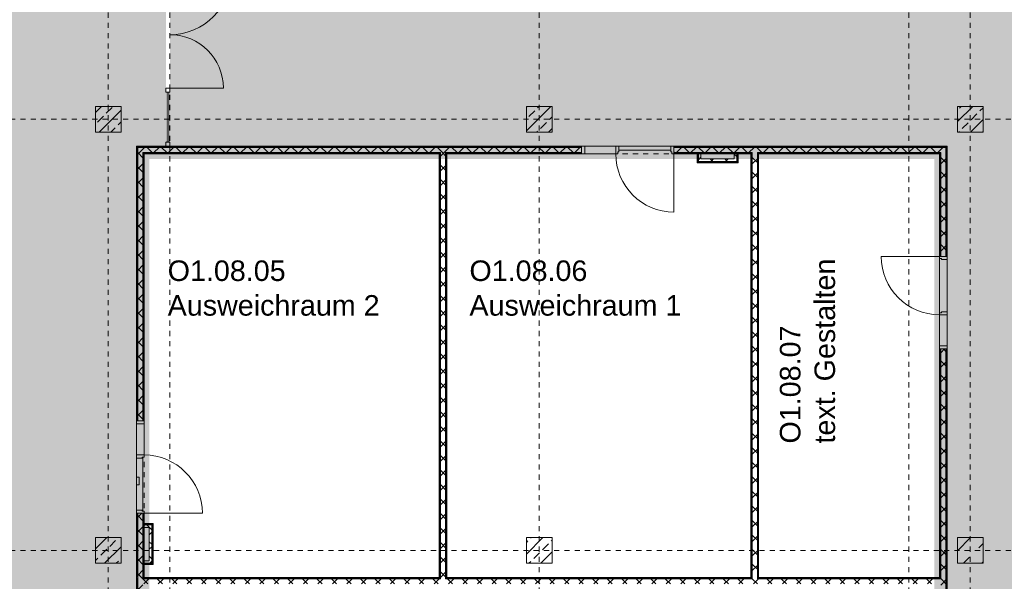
# Model space of a CAD drawing. Header units: metres. Extents: x -52 to 123, y -78 to 33.
# Tile 63 of 114: x 51 to 71, y -25 to -14. Entities that reach past the tile are written whole.
import ezdxf

# ---------------------------------------------------------------- set-up
doc = ezdxf.new("R2010")
doc.units = ezdxf.units.M
doc.linetypes.add('Rasterlinie', pattern=[0.019, 0.01, -0.003, 0.003, -0.003])
doc.linetypes.add('Über Schnittebene 1', pattern=[0.001, 0, -0.001])
for name, color, linetype, lineweight in [('A_Detailelemente', 7, 'Continuous', 9), ('A_Fassadenelemente', 7, 'Continuous', 9), ('A_Fassadenpfosten', 7, 'Continuous', 9), ('A_Geschossdecken', 7, 'Continuous', 9), ('A_Raster', 7, 'Continuous', 9), ('A_Räume_Beschriftung', 7, 'Continuous', 9), ('A_Tragwerksstützen', 7, 'Continuous', 9), ('A_Tragwerksstützen_Stahlbeton', 7, 'Continuous', 9), ('A_Türen', 7, 'Continuous', 9), ('A_Türen_Rahmen', 7, 'Continuous', 9), ('A_Wände', 7, 'Continuous', 9), ('A_Wände_Schraffur', 7, 'Continuous', 18)]:
    doc.layers.add(name, color=color, linetype=linetype, lineweight=lineweight)
doc.styles.add('Arial_B', font='txt', dxfattribs={"height": 0.4})
pattern_1 = [(45, (1.421, 2.104), (-0.2283955, 0.2283955), []), (45, (1.649, 2.104), (-0.2283955, 0.2283955), [0.161, -0.081])]
pattern_2 = [(45, (1.421, 2.104), (-0.14142136, 0.14142136), []), (135, (1.421, 2.104), (-0.14142136, -0.14142136), [])]

# ---------------------------------------------------------------- blocks, each defined once
blk = doc.blocks.new('STB Stütze - rechteckig - STB 50 x 50-V11-BS_Übersicht_O1_BRANDSCHUTZ')
at = {"layer": 'A_Tragwerksstützen'}
h = blk.add_hatch(dxfattribs=at)
h.set_pattern_fill('FP_17', color=256, style=0, pattern_type=2)
h.set_pattern_definition([(45, (-51.735, 26.401), (-0.2283955, 0.2283955), []), (45, (-51.507, 26.401), (-0.2283955, 0.2283955), [0.161, -0.081])])
h.paths.add_polyline_path([(0.25, -0.25), (0.25, 0.25), (-0.25, 0.25), (-0.25, -0.25)], flags=0)
at = {"layer": 'A_Tragwerksstützen_Stahlbeton', "lineweight": 18}
for p, q in [((0.25, 0.25), (-0.25, 0.25)), ((-0.25, 0.25), (-0.25, -0.25)), ((0.25, -0.25), (0.25, 0.25)), ((-0.25, -0.25), (0.25, -0.25))]:
    blk.add_line(p, q, dxfattribs=at)
blk = doc.blocks.new('STB Stütze - rechteckig - STB 50 x 50-V12-BS_Übersicht_O1_BRANDSCHUTZ')
at = {"layer": 'A_Tragwerksstützen'}
h = blk.add_hatch(dxfattribs=at)
h.set_pattern_fill('FP_18', color=256, style=0, pattern_type=2)
h.set_pattern_definition([(45, (-51.735, 18.001), (-0.2283955, 0.2283955), []), (45, (-51.507, 18.001), (-0.2283955, 0.2283955), [0.161, -0.081])])
h.paths.add_polyline_path([(0.25, -0.25), (0.25, 0.25), (-0.25, 0.25), (-0.25, -0.25)], flags=0)
at = {"layer": 'A_Tragwerksstützen_Stahlbeton', "lineweight": 18}
for p, q in [((0.25, 0.25), (-0.25, 0.25)), ((-0.25, 0.25), (-0.25, -0.25)), ((0.25, -0.25), (0.25, 0.25)), ((-0.25, -0.25), (0.25, -0.25))]:
    blk.add_line(p, q, dxfattribs=at)
blk = doc.blocks.new('STB Stütze - rechteckig - STB 50 x 50-V13-BS_Übersicht_O1_BRANDSCHUTZ')
at = {"layer": 'A_Tragwerksstützen'}
h = blk.add_hatch(dxfattribs=at)
h.set_pattern_fill('FP_19', color=256, style=0, pattern_type=2)
h.set_pattern_definition([(45, (-60.135, 26.401), (-0.2283955, 0.2283955), []), (45, (-59.907, 26.401), (-0.2283955, 0.2283955), [0.161, -0.081])])
h.paths.add_polyline_path([(0.25, -0.25), (0.25, 0.25), (-0.25, 0.25), (-0.25, -0.25), (-0.033, -0.25)], flags=0)
at = {"layer": 'A_Tragwerksstützen_Stahlbeton', "lineweight": 18}
for p, q in [((0.25, 0.25), (-0.25, 0.25)), ((-0.25, 0.25), (-0.25, -0.25)), ((0.25, -0.25), (0.25, 0.25)), ((-0.25, -0.25), (0.25, -0.25))]:
    blk.add_line(p, q, dxfattribs=at)
blk = doc.blocks.new('Fertigbeton-rechteckige Stütze mit Konsole - 500 x 500 - 1 Konsole_Ost-1087577-BS_Übersicht_O1_BRANDSCHUTZ')
at = {"layer": 'A_Tragwerksstützen'}
h = blk.add_hatch(dxfattribs=at)
h.set_pattern_fill('FP_38', color=256, style=0, pattern_type=2)
h.set_pattern_definition([(225, (68.535, -26.401), (0.3592102, -0.3592102), []), (225, (68.176, -26.401), (0.3592102, -0.3592102), [0.254, -0.254])])
h.paths.add_polyline_path([(-0.084, 0.25), (-0.25, 0.25), (-0.25, -0.25), (0.25, -0.25), (0.25, 0.25), (-0.036, 0.25)], flags=0)
at = {"layer": 'A_Tragwerksstützen', "lineweight": 18}
for p, q in [((0.25, 0.25), (-0.25, 0.25)), ((-0.25, 0.25), (-0.25, -0.25)), ((0.25, -0.25), (0.25, 0.25)), ((-0.25, -0.25), (0.25, -0.25))]:
    blk.add_line(p, q, dxfattribs=at)
blk = doc.blocks.new('GSH_Tuer_I_1flg_SZ_OL_SL - 1800_1135x3200_2135_Voll-4240665-BS_Übersicht_O1_BRANDSCHUTZ')
at = {"layer": 'A_Türen'}
for p, q in [((0.9, 1.224), (0.9, 0.089)), ((-0.235, 0.089), (-0.9, 0.089))]:
    blk.add_line(p, q, dxfattribs=at)
at = {"layer": 'A_Türen', "linetype": 'Über Schnittebene 1'}
for p, q in [((-0.9, 0.089), (0.9, 0.089)), ((0.9, -0.061), (-0.9, -0.061))]:
    blk.add_line(p, q, dxfattribs=at)
at = {"layer": 'A_Türen'}
blk.add_arc((0.9, 0.089), 1.135, 90, 180, dxfattribs=at)
at = {"layer": 'A_Türen_Rahmen'}
for p, q in [((-0.84, 0.089), (-0.9, 0.089)), ((-0.84, -0.061), (-0.84, 0.089)), ((-0.235, 0.089), (-0.84, 0.089)), ((-0.195, 0.089), (-0.235, 0.089)), ((-0.235, 0.089), (-0.235, -0.061)), ((-0.195, 0.049), (-0.195, 0.089)), ((-0.175, 0.049), (-0.195, 0.049)), ((-0.175, -0.061), (-0.175, 0.049)), ((0.86, 0.049), (0.84, 0.049)), ((0.84, 0.049), (0.84, -0.061)), ((0.9, 0.089), (0.86, 0.089)), ((0.86, 0.089), (0.86, 0.049)), ((-0.9, -0.061), (-0.84, -0.061)), ((-0.84, -0.061), (-0.235, -0.061)), ((-0.235, -0.061), (-0.175, -0.061)), ((0.84, -0.061), (0.9, -0.061))]:
    blk.add_line(p, q, dxfattribs=at)
blk = doc.blocks.new('GSH_Tuer_I_1flg_SZ_OL_SL - 1800_1135x3200_2135_Voll-4240666-BS_Übersicht_O1_BRANDSCHUTZ')
at = {"layer": 'A_Türen'}
for p, q in [((0.9, 1.224), (0.9, 0.089)), ((-0.235, 0.089), (-0.9, 0.089))]:
    blk.add_line(p, q, dxfattribs=at)
at = {"layer": 'A_Türen', "linetype": 'Über Schnittebene 1'}
for p, q in [((-0.9, 0.089), (0.9, 0.089)), ((0.9, -0.061), (-0.9, -0.061))]:
    blk.add_line(p, q, dxfattribs=at)
at = {"layer": 'A_Türen'}
blk.add_arc((0.9, 0.089), 1.135, 90, 180, dxfattribs=at)
at = {"layer": 'A_Türen_Rahmen'}
for p, q in [((-0.84, 0.089), (-0.9, 0.089)), ((-0.84, -0.061), (-0.84, 0.089)), ((-0.235, 0.089), (-0.84, 0.089)), ((-0.195, 0.089), (-0.235, 0.089)), ((-0.235, 0.089), (-0.235, -0.061)), ((-0.195, 0.049), (-0.195, 0.089)), ((-0.175, 0.049), (-0.195, 0.049)), ((-0.175, -0.061), (-0.175, 0.049)), ((0.86, 0.049), (0.84, 0.049)), ((0.84, 0.049), (0.84, -0.061)), ((0.9, 0.089), (0.86, 0.089)), ((0.86, 0.089), (0.86, 0.049)), ((-0.9, -0.061), (-0.84, -0.061)), ((-0.84, -0.061), (-0.235, -0.061)), ((-0.235, -0.061), (-0.175, -0.061)), ((0.84, -0.061), (0.9, -0.061))]:
    blk.add_line(p, q, dxfattribs=at)
blk = doc.blocks.new('GSH_Tuer_I_1flg_SZ_OL_SL - 1800_1135x3200_2135_Voll-4240667-BS_Übersicht_O1_BRANDSCHUTZ')
at = {"layer": 'A_Türen', "linetype": 'Über Schnittebene 1'}
for p, q in [((0.9, 0.061), (-0.9, 0.061)), ((-0.9, -0.089), (0.9, -0.089))]:
    blk.add_line(p, q, dxfattribs=at)
at = {"layer": 'A_Türen'}
for p, q in [((-0.235, -0.089), (-0.9, -0.089)), ((0.9, -1.224), (0.9, -0.089))]:
    blk.add_line(p, q, dxfattribs=at)
blk.add_arc((0.9, -0.089), 1.135, 180, 270, dxfattribs=at)
at = {"layer": 'A_Türen_Rahmen'}
for p, q in [((-0.9, 0.061), (-0.84, 0.061)), ((-0.84, 0.061), (-0.84, -0.089)), ((-0.84, 0.061), (-0.235, 0.061)), ((-0.235, 0.061), (-0.175, 0.061)), ((-0.235, -0.089), (-0.235, 0.061)), ((-0.175, 0.061), (-0.175, -0.049)), ((0.84, 0.061), (0.9, 0.061)), ((0.84, -0.049), (0.84, 0.061)), ((-0.84, -0.089), (-0.9, -0.089)), ((-0.235, -0.089), (-0.84, -0.089)), ((-0.195, -0.089), (-0.235, -0.089)), ((-0.195, -0.049), (-0.195, -0.089)), ((-0.175, -0.049), (-0.195, -0.049)), ((0.86, -0.049), (0.84, -0.049)), ((0.86, -0.089), (0.86, -0.049)), ((0.9, -0.089), (0.86, -0.089))]:
    blk.add_line(p, q, dxfattribs=at)
blk = doc.blocks.new('Pfosten rechteckig - 80x80-1804613-BS_Übersicht_O1_BRANDSCHUTZ')
at = {"layer": 'A_Fassadenpfosten'}
for p, q in [((-0.08, 0.04), (0, 0.04)), ((-0.08, -0.04), (-0.08, 0.04)), ((0, 0.04), (0, -0.04)), ((0, -0.04), (-0.08, -0.04))]:
    blk.add_line(p, q, dxfattribs=at)
blk = doc.blocks.new('Systemelement - Verglasung-4283969-BS_Übersicht_O1_BRANDSCHUTZ')
at = {"layer": 'A_Fassadenelemente'}
for p, q in [((0.486, 0.015), (-0.486, 0.015)), ((0.486, -0.015), (0.486, 0.015)), ((-0.486, -0.015), (0.486, -0.015))]:
    blk.add_line(p, q, dxfattribs=at)
blk = doc.blocks.new('GSH_Fassade_Tuer_2flg - I_Glass_Grau-6173712-BS_Übersicht_O1_BRANDSCHUTZ')
at = {"layer": 'A_Türen'}
for p, q in [((-1.12, 0.04), (-1.12, 1.24)), ((1.12, 0.04), (1.12, 1.08)), ((-1.2, 0.04), (-1.12, 0.04)), ((-1.2, -0.04), (-1.2, 0.04)), ((-1.12, 0.04), (-1.12, -0.04)), ((1.12, 0.04), (1.2, 0.04)), ((1.12, -0.04), (1.12, 0.04)), ((1.2, 0.04), (1.2, -0.04)), ((-1.12, -0.04), (-1.2, -0.04)), ((1.2, -0.04), (1.12, -0.04))]:
    blk.add_line(p, q, dxfattribs=at)
for centre, radius, start, end in [((-1.12, 0.04), 1.2, 0, 90), ((1.12, 0.04), 1.04, 90, 180)]:
    blk.add_arc(centre, radius, start, end, dxfattribs=at)

msp = doc.modelspace()

# ---------------------------------------------------------------- hatches: boundary and pattern name
at = {"layer": 'A_Detailelemente', "true_color": 0xc2e2c4}
for points in [[(69.73, -33.197), (74.106, -33.197), (74.106, -7.947), (74.086, -7.947), (74.086, -3.447), (74.106, -3.447), (74.106, 21.898), (69.432, 21.898), (69.432, -11.847), (54.36, -11.847), (54.36, -16.422), (69.506, -16.422), (69.506, -33.197), (69.706, -33.197)], [(49.106, -33.267), (53.706, -33.267), (53.706, -16.422), (54.28, -16.422), (54.28, -11.847), (53.68, -11.847), (53.68, 12.263), (49.032, 12.263), (49.032, -33.267), (49.102, -33.267)]]:
    msp.add_hatch(color=254, dxfattribs=at).paths.add_polyline_path(points, flags=0)
at = {"layer": 'A_Detailelemente', "true_color": 0xebdb14}
h = msp.add_hatch(color=40, dxfattribs=at)
h.paths.add_polyline_path([(66.581, -33.347), (69.606, -33.347), (69.606, -33.197), (69.506, -33.197), (69.506, -16.422), (54.36, -16.422), (54.36, -16.322), (54.28, -16.322), (54.28, -16.422), (53.706, -16.422), (53.706, -33.267), (53.606, -33.267), (53.608, -33.347), (66.231, -33.347)], flags=0)
h.paths.add_polyline_path([(61.019, -33.097), (53.956, -33.097), (53.956, -16.672), (69.256, -16.672), (69.256, -33.097), (61.031, -33.097)], flags=0)
at = {"layer": 'A_Tragwerksstützen_Stahlbeton'}
h = msp.add_hatch(dxfattribs=at)
h.set_pattern_fill('FP_3', color=256, style=0, pattern_type=2)
h.set_pattern_definition(pattern_1)
h.paths.add_polyline_path([(61.354, -16.147), (61.806, -16.147), (61.806, -15.647), (61.306, -15.647), (61.306, -16.147)], flags=0)
h = msp.add_hatch(dxfattribs=at)
h.set_pattern_fill('FP_3', color=256, style=0, pattern_type=2)
h.set_pattern_definition(pattern_1)
h.paths.add_polyline_path([(70.206, -16.147), (70.206, -15.647), (69.706, -15.647), (69.706, -16.147), (69.888, -16.147)], flags=0)
at = {"layer": 'A_Wände_Schraffur', "lineweight": 9}
h = msp.add_hatch(dxfattribs=at)
h.set_pattern_fill('FP_2', color=256, style=0, pattern_type=2)
h.set_pattern_definition(pattern_2)
h.paths.add_polyline_path([(53.785, -24.847), (53.831, -24.847), (53.83, -23.572), (53.731, -23.572), (53.731, -24.847), (53.756, -24.847)], flags=0)
h.paths.add_polyline_path([(53.831, -21.772), (53.83, -16.447), (53.731, -16.447), (53.731, -21.772), (53.83, -21.772)], flags=0)
h = msp.add_hatch(dxfattribs=at)
h.set_pattern_fill('FP_2', color=256, style=0, pattern_type=2)
h.set_pattern_definition(pattern_2)
h.paths.add_polyline_path([(69.369, -16.547), (69.381, -16.546), (69.381, -16.447), (64.181, -16.447), (64.181, -16.547), (69.356, -16.547)], flags=0)
h.paths.add_polyline_path([(59.731, -16.547), (62.381, -16.547), (62.381, -16.447), (53.831, -16.447), (53.831, -16.547), (59.681, -16.547)], flags=0)
h = msp.add_hatch(dxfattribs=at)
h.set_pattern_fill('FP_2', color=256, style=0, pattern_type=2)
h.set_pattern_definition(pattern_2)
h.paths.add_polyline_path([(69.481, -33.197), (69.481, -28.022), (69.381, -28.022), (69.381, -33.197)], flags=0)
h.paths.add_polyline_path([(69.481, -26.222), (69.481, -20.372), (69.381, -20.372), (69.381, -26.222), (69.455, -26.222)], flags=0)
h.paths.add_polyline_path([(69.432, -18.572), (69.481, -18.572), (69.481, -16.447), (69.381, -16.447), (69.381, -18.572)], flags=0)
h = msp.add_hatch(dxfattribs=at)
h.set_pattern_fill('FP_2', color=256, style=0, pattern_type=2)
h.set_pattern_definition(pattern_2)
h.paths.add_polyline_path([(59.681, -24.847), (59.731, -24.847), (59.731, -16.547), (59.631, -16.547), (59.631, -24.847)], flags=0)
h = msp.add_hatch(dxfattribs=at)
h.set_pattern_fill('FP_2', color=256, style=0, pattern_type=2)
h.set_pattern_definition(pattern_2)
h.paths.add_polyline_path([(65.011, -16.722), (65.406, -16.722), (65.406, -16.572), (65.356, -16.572), (65.356, -16.672), (64.706, -16.672), (64.706, -16.572), (64.656, -16.574), (64.656, -16.722), (64.88, -16.722)], flags=0)
h = msp.add_hatch(dxfattribs=at)
h.set_pattern_fill('FP_2', color=256, style=0, pattern_type=2)
h.set_pattern_definition(pattern_2)
h.paths.add_polyline_path([(65.759, -24.847), (65.806, -24.847), (65.806, -16.547), (65.706, -16.547), (65.706, -24.847)], flags=0)
h = msp.add_hatch(dxfattribs=at)
h.set_pattern_fill('FP_2', color=256, style=0, pattern_type=2)
h.set_pattern_definition(pattern_2)
h.paths.add_polyline_path([(53.856, -24.547), (54.006, -24.547), (54.006, -23.797), (53.856, -23.797), (53.856, -23.847), (53.956, -23.847), (53.956, -24.497), (53.856, -24.497)], flags=0)
h = msp.add_hatch(dxfattribs=at)
h.set_pattern_fill('FP_2', color=256, style=0, pattern_type=2)
h.set_pattern_definition(pattern_2)
h.paths.add_polyline_path([(53.731, -33.197), (53.831, -33.197), (53.831, -27.872), (53.731, -27.872), (53.731, -33.097)], flags=0)
h.paths.add_polyline_path([(53.731, -26.072), (53.831, -26.072), (53.83, -24.847), (53.731, -24.847), (53.731, -25.4)], flags=0)
h = msp.add_hatch(dxfattribs=at)
h.set_pattern_fill('FP_2', color=256, style=0, pattern_type=2)
h.set_pattern_definition(pattern_2)
h.paths.add_polyline_path([(58.321, -24.947), (59.891, -24.947), (59.891, -24.847), (53.831, -24.847), (53.831, -24.947), (58.297, -24.947)], flags=0)
h.paths.add_polyline_path([(66.377, -24.947), (69.381, -24.947), (69.381, -24.847), (60.901, -24.847), (60.901, -24.947), (66.231, -24.947)], flags=0)
h = msp.add_hatch(dxfattribs=at)
h.set_pattern_fill('FP_2', color=256, style=0, pattern_type=2)
h.set_pattern_definition(pattern_2)
h.paths.add_polyline_path([(60.881, -24.947), (60.901, -24.947), (60.901, -24.847), (59.891, -24.847), (59.891, -24.947), (60.744, -24.947)], flags=0)

# ---------------------------------------------------------------- linework, layer by layer
at = {"layer": 'A_Geschossdecken'}
for p, q in [((63.106, -16.422), (64.121, -16.422)), ((64.121, -16.497), (63.106, -16.497)), ((69.356, -19.667), (69.356, -18.612)), ((69.506, -18.632), (69.506, -19.647)), ((53.706, -23.512), (53.706, -22.497)), ((53.83, -22.477), (53.83, -23.532)), ((53.706, -22.867), (53.756, -22.867)), ((53.756, -23.017), (53.706, -23.017)), ((53.756, -22.867), (53.756, -23.017))]:
    msp.add_line(p, q, dxfattribs=at)
at = {"layer": 'A_Raster', "linetype": 'Rasterlinie'}
for p, q in [((53.156, -64.12), (53.156, 31.557)), ((54.356, -64.12), (54.356, 31.557)), ((61.556, -64.12), (61.556, 31.557)), ((68.756, -64.12), (68.756, 31.557)), ((69.956, -64.12), (69.956, 31.557)), ((9.846, -15.897), (94.587, -15.897)), ((9.846, -24.297), (94.587, -24.297))]:
    msp.add_line(p, q, dxfattribs=at)
at = {"layer": 'A_Tragwerksstützen_Stahlbeton', "lineweight": 18}
for p, q in [((61.806, -15.647), (61.306, -15.647)), ((61.306, -15.647), (61.306, -16.147)), ((61.806, -16.147), (61.806, -15.647)), ((70.206, -15.647), (69.706, -15.647)), ((69.706, -15.647), (69.706, -16.147)), ((70.206, -16.147), (70.206, -15.647)), ((61.306, -16.147), (61.806, -16.147)), ((69.706, -16.147), (70.206, -16.147))]:
    msp.add_line(p, q, dxfattribs=at)
at = {"layer": 'A_Wände', "lineweight": 18}
for p, q in [((53.706, -16.422), (53.706, -21.772)), ((62.381, -16.422), (53.706, -16.422)), ((62.381, -16.572), (62.381, -16.422)), ((69.506, -16.422), (64.181, -16.422)), ((64.181, -16.422), (64.181, -16.572)), ((69.506, -16.422), (69.506, -18.572)), ((53.856, -21.772), (53.856, -16.572)), ((53.856, -16.572), (59.606, -16.572)), ((59.606, -16.572), (59.606, -24.822)), ((59.756, -16.572), (62.381, -16.572)), ((59.756, -24.822), (59.756, -16.572)), ((64.181, -16.572), (65.681, -16.572)), ((64.631, -16.572), (64.631, -16.747)), ((65.431, -16.747), (65.431, -16.572)), ((65.681, -16.572), (65.681, -24.822)), ((65.831, -16.572), (69.356, -16.572)), ((65.831, -24.822), (65.831, -16.572)), ((69.356, -16.572), (69.356, -18.572)), ((64.631, -16.747), (65.431, -16.747)), ((69.356, -18.572), (69.506, -18.572)), ((69.356, -20.372), (69.356, -24.822)), ((69.356, -20.372), (69.506, -20.372)), ((69.506, -26.222), (69.506, -20.372)), ((53.706, -21.772), (53.856, -21.772)), ((53.856, -23.572), (53.706, -23.572)), ((53.706, -23.572), (53.706, -26.072)), ((53.856, -24.822), (53.856, -23.572)), ((54.031, -23.772), (53.856, -23.772)), ((54.031, -24.572), (54.031, -23.772)), ((53.856, -24.572), (54.031, -24.572)), ((59.606, -24.822), (53.856, -24.822)), ((65.681, -24.822), (59.756, -24.822)), ((69.356, -24.822), (65.831, -24.822))]:
    msp.add_line(p, q, dxfattribs=at)
at = {"layer": 'A_Wände'}
for p, q in [((53.719, -21.772), (53.719, -16.434)), ((53.719, -16.434), (62.381, -16.434)), ((53.731, -21.772), (53.731, -16.447)), ((53.731, -16.447), (62.381, -16.447)), ((64.181, -16.434), (69.494, -16.434)), ((64.181, -16.447), (69.481, -16.447)), ((69.481, -18.572), (69.481, -16.447)), ((69.494, -18.572), (69.494, -16.434)), ((53.831, -21.772), (53.831, -16.547)), ((53.831, -16.547), (59.631, -16.547)), ((53.844, -21.772), (53.844, -16.559)), ((53.844, -16.559), (59.619, -16.559)), ((59.619, -24.834), (59.619, -16.572)), ((59.631, -24.847), (59.631, -16.547)), ((59.731, -16.547), (62.381, -16.547)), ((59.731, -24.847), (59.731, -16.547)), ((59.744, -16.559), (62.381, -16.559)), ((59.744, -24.834), (59.744, -16.572)), ((64.181, -16.547), (65.706, -16.547)), ((64.181, -16.559), (65.694, -16.559)), ((64.644, -16.572), (64.644, -16.734)), ((64.656, -16.572), (64.656, -16.722)), ((64.706, -16.572), (64.706, -16.672)), ((65.356, -16.672), (64.706, -16.672)), ((65.356, -16.672), (65.356, -16.572)), ((65.406, -16.722), (65.406, -16.572)), ((65.419, -16.734), (65.419, -16.572)), ((65.694, -24.834), (65.694, -16.559)), ((65.706, -24.847), (65.706, -16.547)), ((65.806, -16.547), (69.381, -16.547)), ((65.806, -24.847), (65.806, -16.547)), ((65.819, -16.559), (69.369, -16.559)), ((65.819, -24.834), (65.819, -16.559)), ((69.369, -18.572), (69.369, -16.559)), ((69.381, -18.572), (69.381, -16.547)), ((65.419, -16.734), (64.644, -16.734)), ((65.406, -16.722), (64.656, -16.722)), ((69.369, -24.834), (69.369, -20.372)), ((69.381, -24.847), (69.381, -20.372)), ((69.481, -26.222), (69.481, -20.372)), ((69.494, -26.222), (69.494, -20.372)), ((53.719, -24.822), (53.719, -23.572)), ((53.731, -26.072), (53.731, -23.572)), ((53.831, -24.847), (53.831, -23.572)), ((53.844, -24.834), (53.844, -23.572)), ((54.019, -23.784), (53.856, -23.784)), ((54.019, -23.784), (54.019, -24.559)), ((54.006, -23.797), (53.856, -23.797)), ((53.956, -23.847), (53.856, -23.847)), ((53.956, -23.847), (53.956, -24.497)), ((54.006, -23.797), (54.006, -24.547)), ((53.856, -24.497), (53.956, -24.497)), ((53.856, -24.547), (54.006, -24.547)), ((53.856, -24.559), (54.019, -24.559)), ((53.719, -26.072), (53.719, -24.834)), ((53.831, -24.847), (59.631, -24.847)), ((53.844, -24.834), (59.619, -24.834)), ((59.731, -24.847), (65.706, -24.847)), ((59.744, -24.834), (65.694, -24.834)), ((65.806, -24.847), (69.381, -24.847)), ((65.819, -24.834), (69.369, -24.834))]:
    msp.add_line(p, q, dxfattribs=at)

# ---------------------------------------------------------------- block references
at = {"layer": 'A_Fassadenelemente', "rotation": 270.0000000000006}
msp.add_blockref('Systemelement - Verglasung-4283969-BS_Übersicht_O1_BRANDSCHUTZ', (54.32, -15.856), dxfattribs=at)
at = {"layer": 'A_Fassadenpfosten', "extrusion": (0, 0, -1), "rotation": 269.9999999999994}
msp.add_blockref('Pfosten rechteckig - 80x80-1804613-BS_Übersicht_O1_BRANDSCHUTZ', (-54.32, -16.422), dxfattribs=at)
at = {"layer": 'A_Tragwerksstützen'}
for name, p in [('STB Stütze - rechteckig - STB 50 x 50-V12-BS_Übersicht_O1_BRANDSCHUTZ', (53.156, -15.897)), ('STB Stütze - rechteckig - STB 50 x 50-V11-BS_Übersicht_O1_BRANDSCHUTZ', (53.156, -24.297)), ('STB Stütze - rechteckig - STB 50 x 50-V13-BS_Übersicht_O1_BRANDSCHUTZ', (61.556, -24.297))]:
    msp.add_blockref(name, p, dxfattribs=at)
at = {"layer": 'A_Tragwerksstützen', "rotation": 180}
msp.add_blockref('Fertigbeton-rechteckige Stütze mit Konsole - 500 x 500 - 1 Konsole_Ost-1087577-BS_Übersicht_O1_BRANDSCHUTZ', (69.956, -24.297), dxfattribs=at)
at = {"layer": 'A_Türen'}
for name, p, rotation in [('GSH_Fassade_Tuer_2flg - I_Glass_Grau-6173712-BS_Übersicht_O1_BRANDSCHUTZ', (54.32, -14.171), 270.0000000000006), ('GSH_Tuer_I_1flg_SZ_OL_SL - 1800_1135x3200_2135_Voll-4240666-BS_Übersicht_O1_BRANDSCHUTZ', (69.445, -19.472), 89.99999999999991), ('GSH_Tuer_I_1flg_SZ_OL_SL - 1800_1135x3200_2135_Voll-4240665-BS_Übersicht_O1_BRANDSCHUTZ', (53.767, -22.672), 270.0000000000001)]:
    msp.add_blockref(name, p, dxfattribs=dict(at, rotation=rotation))
msp.add_blockref('GSH_Tuer_I_1flg_SZ_OL_SL - 1800_1135x3200_2135_Voll-4240667-BS_Übersicht_O1_BRANDSCHUTZ', (63.281, -16.483), dxfattribs=at)

# ---------------------------------------------------------------- texts
at = {"layer": 'A_Räume_Beschriftung', "char_height": 0.4, "attachment_point": 1, "rotation": 90, "style": 'Arial_B'}
for s, insert, width in [('text. Gestalten', (66.92, -22.214), 4.72996), ('O1.08.07', (66.245, -22.214), 2.83797)]:
    msp.add_mtext(s, dxfattribs=dict(at, insert=insert, width=width))
at = {"layer": 'A_Räume_Beschriftung', "char_height": 0.4, "attachment_point": 1, "style": 'Arial_B'}
for s, insert, width in [('O1.08.05', (54.315, -18.648), 2.83797), ('O1.08.06', (60.195, -18.648), 2.83797), ('Ausweichraum 2', (54.315, -19.323), 5.49958), ('Ausweichraum 1', (60.195, -19.323), 5.49958)]:
    msp.add_mtext(s, dxfattribs=dict(at, insert=insert, width=width))

doc.saveas('drawing.dxf')
